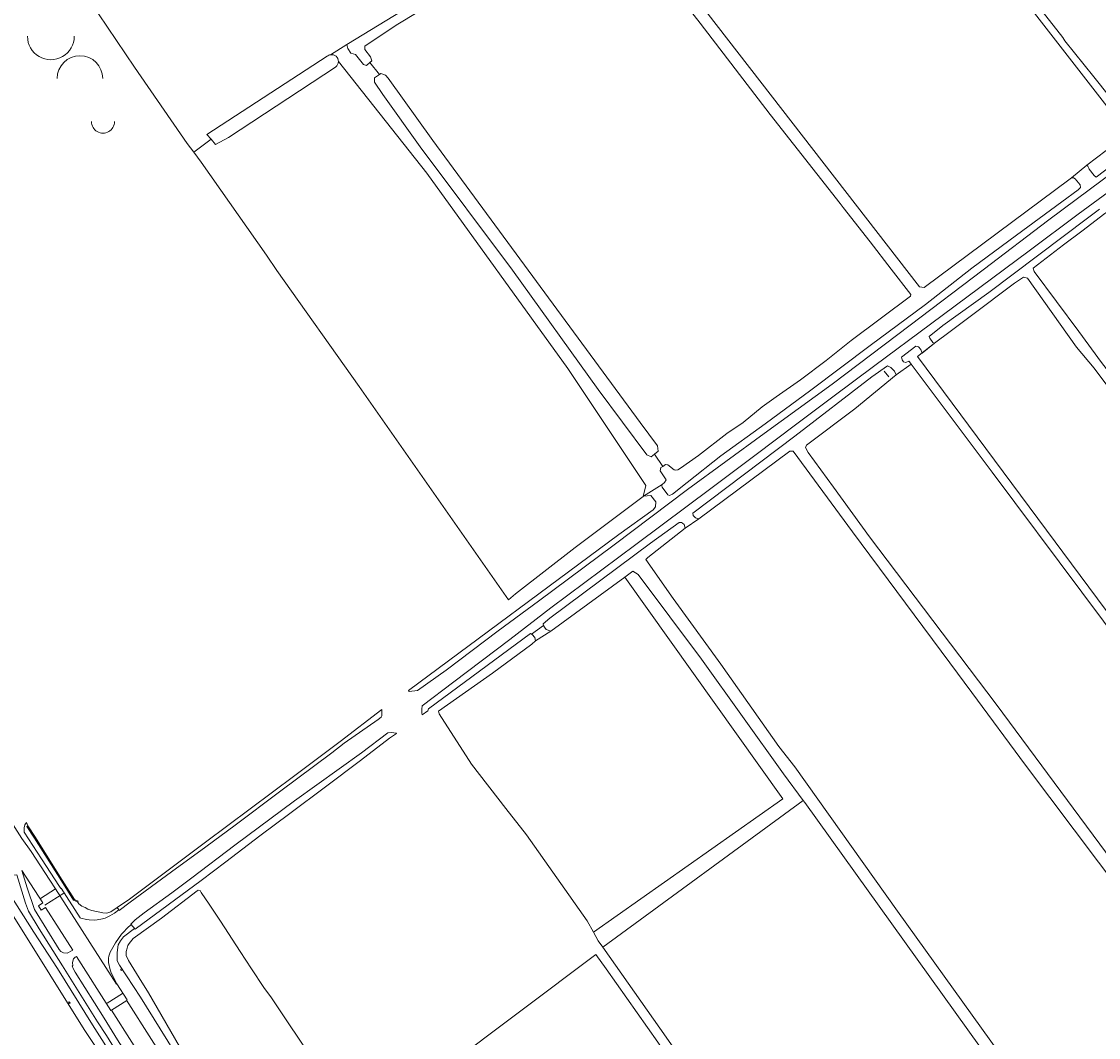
# Model space of a CAD drawing. Header units: metres. Extents: x 209813 to 223847, y 571801 to 587119.
# Tile 101 of 256: x 212545 to 212946, y 577468 to 577845. Entities that reach past the tile are written whole.
import ezdxf
from ezdxf.enums import TextEntityAlignment as Align

# ---------------------------------------------------------------- set-up
doc = ezdxf.new("R2010")
doc.units = ezdxf.units.M
for name, color, linetype, lineweight in [('B-RO-GK-BESCHOEIING-G', 8, 'GK-BESCHOEIING', 0), ('B-RO-GR-BEPLANTING_CULTUUR_BOSPLANTSOEN-GV', 8, 'Continuous', 0), ('B-RO-GR-BOUWLAND-GV', 8, 'Continuous', 0), ('B-RO-GR-GRAS-GV', 8, 'Continuous', 0), ('B-RO-KL-BRANDSTOF_LOCATIEPAAL-S', 8, 'Continuous', 0), ('B-RO-KW-KUNSTWERK_STUW-G', 8, 'Continuous', 0), ('B-RO-OG-BEBOUWING_BEZINKTANK-GV', 8, 'Continuous', 0), ('B-RO-OG-WEG-GV', 8, 'Continuous', 0), ('B-RO-VH-ONVERHARD-GV', 8, 'Continuous', 0), ('B-RO-VH-VERHARDING_TEGEL-GV', 8, 'Continuous', 0), ('B-RO-VW-MARKERING-G', 8, 'Continuous', 0)]:
    doc.layers.add(name, color=color, linetype=linetype, lineweight=lineweight)
doc.styles.add('NLCS-ISO', font='txt')
doc.linetypes.add('GK-BESCHOEIING', pattern='A,30,-5,[1,NLCS.shx,S=1,R=0,X=0,Y=0],-5', length=40)

# ---------------------------------------------------------------- blocks, each defined once
blk = doc.blocks.new('SIE-WATER_VERKLIKKER_TRANSPORTLEIDING-SO')
at = {"color": 0, "linetype": 'ByBlock', "lineweight": 18}
blk.add_circle((0, 0), 1.5, dxfattribs=at)
at = {"color": 0, "linetype": 'ByBlock', "lineweight": 18, "style": 'NLCS-ISO'}
blk.add_text('vt', height=1.5, dxfattribs=at).set_placement((0, 0), align=Align.MIDDLE_CENTER)

msp = doc.modelspace()

# ---------------------------------------------------------------- linework, layer by layer
at = {"layer": 'B-RO-GK-BESCHOEIING-G', "flags": 128}
for points in [[(212944.497, 577788.195), (212942.617, 577790.539)], [(212937.43, 577786.932), (212939.274, 577784.693)], [(212884.511, 577726.115), (212883.377, 577727.63)], [(212879.218, 577724.455), (212880.003, 577723.488)], [(212873.635, 577718.889), (212873.064, 577719.604)], [(212870.188, 577715.436), (212868.91, 577716.734)], [(212783.284, 577679.517), (212784.005, 577679.974)], [(212784.005, 577679.974), (212785.063, 577680.645)], [(212783.797, 577672.189), (212785.911, 577669.37)], [(212796.12, 577660.889), (212795.35, 577661.757)], [(212791.918, 577658.343), (212791.374, 577658.908)], [(212736.439, 577616.369), (212735.368, 577617.436)], [(212739.955, 577620.1), (212740.634, 577619.3)]]:
    msp.add_lwpolyline(points, dxfattribs=at)
at = {"layer": 'B-RO-GR-BEPLANTING_CULTUUR_BOSPLANTSOEN-GV', "flags": 128}
msp.add_lwpolyline([(212761.67, 577501.061), (212836.255, 577555.716), (212828.908, 577565.575), (212798.429, 577608.253), (212774.828, 577639.697), (212772.862, 577640.951), (212769.885, 577638.776), (212828.625, 577556.295), (212758.187, 577506.673), (212759.972, 577503.472)], close=True, dxfattribs=at)
at = {"layer": 'B-RO-GR-BOUWLAND-GV', "flags": 128}
for points in [[(212701.032, 577854.1), (212684.835, 577844.176), (212673.134, 577836.291), (212673.17, 577835.093), (212675.213, 577832.397), (212675.741, 577830.882), (212674.976, 577830.236), (212678.619, 577825.814), (212679.101, 577826.128), (212680.874, 577825.458), (212681.789, 577824.448), (212698.407, 577801.22), (212775.565, 577696.359), (212782.078, 577687.633), (212782.306, 577685.626), (212780.877, 577684.482), (212784.005, 577679.974), (212785.063, 577680.645), (212785.922, 577680.604), (212788.203, 577678.743), (212788.626, 577678.602), (212789.575, 577678.707), (212790.562, 577679.253), (212797.291, 577684.008), (212807.813, 577692.214), (212813.966, 577696.265), (212821.036, 577702.133), (212826.183, 577705.833), (212835.246, 577712.176), (212844.795, 577719.4), (212854.151, 577726.763), (212876.194, 577743.328), (212876.265, 577743.94), (212868.942, 577753.317), (212861.163, 577763.453), (212851.151, 577776.245), (212850.027, 577777.787), (212823.974, 577810.87), (212797.949, 577844.849), (212785.816, 577860.476)], [(212609.447, 577796.9), (212612.288, 577793.148), (212636.6, 577758.513), (212640.401, 577752.846), (212670.988, 577709.699), (212726.559, 577630.371), (212729.178, 577632.602), (212751.357, 577649.738), (212776.694, 577668.8), (212777.692, 577672.836), (212748.643, 577716.404), (212696.222, 577789.02), (212663.296, 577830.611)], [(212662.223, 577828.529), (212622.44, 577802.377), (212617.609, 577799.664), (212615.917, 577801.663), (212609.447, 577796.9)]]:
    msp.add_lwpolyline(points, dxfattribs=at)
at = {"layer": 'B-RO-GR-BOUWLAND-GV'}
msp.add_lwpolyline([(212663.296, 577830.611, -0.2440456), (212662.223, 577828.529)], format="xyb", dxfattribs=at)
at = {"layer": 'B-RO-GR-GRAS-GV', "flags": 128}
for points in [[(212717.545, 577955.85), (212879.524, 577746.776), (212881.217, 577746.564), (212935.545, 577786.972), (212936.101, 577787.306), (212941.749, 577792.039), (212956.22, 577802.993), (212956.896, 577803.892), (212955.741, 577805.532), (212955.732, 577806.535), (212956.418, 577807.186), (212955.306, 577808.762), (212954.586, 577808.046), (212953.87, 577808.076), (212953.604, 577808.438), (212918.838, 577852.99)], [(212528.091, 577912.42), (212529.785, 577911.239), (212534.776, 577904.557), (212548.537, 577884.852), (212564.012, 577863.365), (212587.462, 577828.517), (212606.985, 577800.152)], [(212913.877, 577863.791), (212932.878, 577839.484), (212933.662, 577838.316), (212944.461, 577824.895), (212956.035, 577810.303), (212956.079, 577809.529), (212955.306, 577808.762)], [(212660.367, 577833.117), (212666.486, 577836.943), (212698.454, 577856.497)], [(212606.985, 577800.152), (212609.447, 577796.9), (212615.917, 577801.663), (212614.38, 577803.479), (212659.121, 577832.553)], [(213102.638, 577618.541), (212994.847, 577754.362), (212977.62, 577776.815), (212968.921, 577788.053), (212968.133, 577787.866), (212963.75, 577784.603), (212953.315, 577777.271), (212948.509, 577774.027), (212939.934, 577767.487), (212933.142, 577762.354), (212921.828, 577753.676), (212922.259, 577752.45), (212938.829, 577730.178), (212947.298, 577718.626), (212968.458, 577691.191), (213147.742, 577451.648), (213172.237, 577419.021), (213177.728, 577411.62)], [(213010.581, 577628.349), (212944.58, 577716.544), (212937.973, 577724.337), (212919.669, 577750.047), (212918.268, 577750.417), (212914.93, 577748.11), (212898.856, 577736.063), (212890.929, 577730.094), (212885.162, 577725.805), (212878.818, 577720.848), (212948.967, 577626.361)], [(213083.523, 577440.922), (212939.939, 577633.232), (212906.541, 577677.768), (212876.435, 577717.974), (212870.913, 577714.02), (212855.456, 577701.415), (212837.515, 577687.913), (212837.162, 577686.941), (212838.14, 577685.155), (212847.542, 577672.186), (212860.977, 577653.791), (212908.032, 577591.503), (212999.338, 577468.289)], [(212964.253, 577508.666), (212918.977, 577568.867), (212899.016, 577595.802), (212890.881, 577606.841), (212854.614, 577655.62), (212832.479, 577685.659), (212831.251, 577685.668), (212797.409, 577660.472), (212792.328, 577656.949), (212778.443, 577646.053), (212777.75, 577645.285), (212787.894, 577630.816), (212805.608, 577606.43), (212827.216, 577575.733), (212833.089, 577568.222), (212871.383, 577514.447), (212909.509, 577461.286), (212951.183, 577404.283)], [(212736.683, 577615.023), (212735.328, 577613.813), (212720.598, 577603.08), (212700.529, 577588.862), (212700.751, 577587.951), (212712.814, 577569.171), (212725.626, 577552.744), (212733.328, 577542.895), (212755.819, 577510.918), (212758.187, 577506.673), (212828.625, 577556.295), (212769.885, 577638.776), (212742.298, 577618.616)], [(212971.711, 577366.977), (212836.813, 577554.967), (212836.255, 577555.716), (212761.67, 577501.061), (212785.213, 577467.638), (212826.969, 577407.767), (212891.237, 577312.894)], [(212590.271, 577436.674), (212590.086, 577436.556), (212587.245, 577441.001), (212587.587, 577441.221), (212583.991, 577446.925), (212578.828, 577455.27), (212568.711, 577470.471), (212543.091, 577511.376), (212535.981, 577522.507), (212536.469, 577523.554), (212537.027, 577524.084), (212534.442, 577527.665), (212534.36, 577527.804), (212534.455, 577527.956), (212532.267, 577529.044), (212519.635, 577520.517), (212509.987, 577529.541), (212500.736, 577544.127), (212497.588, 577542.13), (212486.076, 577534.558), (212455.21, 577514.965), (212485.934, 577464.813), (212494.336, 577450.822), (212518.643, 577411.809)], [(212671.092, 577433.247), (212638.389, 577482.245), (212635.549, 577486.157), (212630.923, 577493.063), (212626.7, 577499.51), (212619.429, 577510.762), (212615.18, 577517.158), (212612.267, 577521.403), (212611.801, 577522.227), (212611.112, 577522.324), (212610.75, 577522.011), (212597.445, 577511.879), (212586.897, 577504.328), (212585.431, 577502.495), (212584.997, 577501.679), (212584.671, 577500.753), (212584.382, 577499.464), (212584.296, 577498.031), (212585.209, 577496.176), (212589.124, 577489.693), (212592.605, 577484.135), (212604.22, 577464.144)], [(212887.929, 577310.683), (212782.141, 577465.719), (212762.962, 577493.057), (212759.128, 577498.319), (212674.355, 577434.793)]]:
    msp.add_lwpolyline(points, dxfattribs=at)
at = {"layer": 'B-RO-GR-GRAS-GV'}
msp.add_lwpolyline([(212659.121, 577832.553, -0.1367532), (212660.367, 577833.117)], format="xyb", dxfattribs=at)
at = {"layer": 'B-RO-GR-GRAS-GV', "flags": 128}
msp.add_lwpolyline([(212742.298, 577618.616), (212740.634, 577619.3), (212739.955, 577620.1), (212739.68, 577620.784), (212735.166, 577617.573), (212735.368, 577617.436), (212736.439, 577616.369), (212736.683, 577615.023)], close=True, dxfattribs=at)
at = {"layer": 'B-RO-KW-KUNSTWERK_STUW-G', "flags": 128}
msp.add_lwpolyline([(212868.12, 577713.247), (212866.36, 577715.405)], dxfattribs=at)
at = {"layer": 'B-RO-OG-BEBOUWING_BEZINKTANK-GV'}
for points in [[(212547.605, 577839.99, 1.0006321), (212565.008, 577839.99)], [(212575.626, 577824.253, 0.9999411), (212558.635, 577824.253)], [(212571.421, 577808.229, 1.0012873), (212579.966, 577808.229)]]:
    msp.add_lwpolyline(points, format="xyb", dxfattribs=at)
at = {"layer": 'B-RO-OG-WEG-GV', "flags": 128}
for points in [[(212959.804, 577798.564), (212945.274, 577787.611), (212944.497, 577788.195), (212942.617, 577790.539), (212942.494, 577790.924), (212942.234, 577791.658), (212941.749, 577792.039), (212936.101, 577787.306), (212936.825, 577787.286), (212937.43, 577786.932), (212939.274, 577784.693), (212939.413, 577783.723), (212938.573, 577782.911), (212932.439, 577778.434), (212915.643, 577766.054), (212898.999, 577753.724), (212881.762, 577740.144), (212861.177, 577724.986), (212839.04, 577708.336), (212822.116, 577695.754), (212805.589, 577683.837), (212793.121, 577673.991), (212787.677, 577669.631), (212786.529, 577669.136), (212785.911, 577669.37), (212783.797, 577672.189), (212783.637, 577672.753), (212783.759, 577673.226), (212776.845, 577668.914), (212779.547, 577669.159), (212781.415, 577666.748), (212781.337, 577664.961), (212780.446, 577663.807), (212767.615, 577654.569), (212689.335, 577596.551), (212689.582, 577596.225), (212692.784, 577596.558), (212703.452, 577604.131), (212722.804, 577618.804), (212737.813, 577629.775), (212765.894, 577650.763), (212793.237, 577671.401), (212821.749, 577692.234), (212846.993, 577710.576), (212876.072, 577732.522), (212903.287, 577753.11), (212927.643, 577771.661), (212952.815, 577790.409)], [(212959.073, 577788.85), (212938.574, 577773.802), (212920.35, 577760.214), (212883.589, 577732.885), (212862.962, 577717.509), (212847.314, 577705.907), (212833.403, 577695.466), (212818.772, 577684.39), (212802.357, 577672.159), (212773.969, 577650.919), (212742.367, 577627.34), (212727.075, 577615.586), (212706.266, 577599.854), (212694.438, 577590.941), (212694.329, 577589.706), (212694.331, 577588.299), (212694.456, 577587.589), (212696.56, 577589.073), (212696.796, 577589.777), (212734.779, 577617.835), (212735.166, 577617.573), (212739.68, 577620.784), (212739.446, 577621.364), (212742.035, 577623.491), (212779.485, 577651.39), (212790.162, 577659.089), (212790.989, 577659.04), (212791.374, 577658.908), (212791.918, 577658.343), (212792.328, 577656.949), (212797.409, 577660.472), (212796.12, 577660.889), (212795.35, 577661.757), (212795.243, 577662.597), (212833.137, 577691.198), (212861.849, 577713.298), (212867.602, 577717.35), (212868.91, 577716.734), (212870.188, 577715.436), (212870.913, 577714.02), (212876.435, 577717.974), (212875.787, 577718.839), (212875.511, 577719.078), (212874.483, 577718.577), (212873.635, 577718.889), (212873.064, 577719.604), (212872.813, 577720.564), (212878.169, 577724.712), (212879.218, 577724.455), (212880.003, 577723.488), (212880.499, 577722.106), (212885.162, 577725.805), (212884.511, 577726.115), (212883.377, 577727.63), (212883.143, 577728.269), (212888.267, 577732.393), (212905.313, 577744.716), (212942.075, 577772.299), (212946.454, 577775.697)], [(212581.603, 577514.937), (212581.731, 577514.758), (212585.75, 577517.903), (212601.135, 577529.151), (212613.952, 577538.436), (212624.907, 577546.511), (212641.348, 577558.842), (212660.877, 577573.365), (212665.407, 577577.006), (212678.095, 577585.853), (212679.193, 577586.696), (212679.488, 577587.202), (212679.453, 577589.565), (212663.93, 577577.582), (212647.106, 577564.974), (212613.868, 577540.135), (212598.524, 577528.608), (212585.582, 577518.995), (212580.953, 577515.847)], [(212586.77, 577452.369), (212576.955, 577468.184), (212573.716, 577473.319), (212560.692, 577494.136), (212551.911, 577507.864), (212548.021, 577514.523), (212546.874, 577517.49), (212543.667, 577528.057), (212542.146, 577527.91), (212540.532, 577527.754), (212538.943, 577526.952), (212536.241, 577525.172), (212537.027, 577524.084), (212537.319, 577524.361), (212538.183, 577524.635), (212539.079, 577523.904), (212549.971, 577506.661), (212558.815, 577493.178), (212571.854, 577472.169), (212587.806, 577447.075)], [(212586.181, 577509.508), (212584.663, 577508.156), (212583.295, 577506.704), (212582.625, 577505.919), (212580.33, 577502.706), (212578.833, 577500.119), (212578.42, 577499.235), (212577.92, 577497.704), (212577.79, 577496.958), (212577.744, 577496.148), (212577.771, 577495.41), (212578.352, 577492.684), (212578.608, 577491.947), (212579.892, 577489.263), (212580.866, 577487.514), (212584.637, 577481.564), (212584.451, 577481.447), (212585.339, 577479.979), (212608.037, 577444.291)], [(212627.463, 577421.632), (212589.706, 577482.477), (212581.79, 577494.378), (212581.002, 577496.053), (212580.975, 577499.162), (212581.371, 577502.002), (212582.177, 577503.436), (212583.293, 577504.993), (212587.427, 577508.041)]]:
    msp.add_lwpolyline(points, dxfattribs=at)
for points in [[(212586.039, 577509.676), (212587.617, 577507.817), (212612.213, 577525.918), (212621.437, 577532.793), (212634.025, 577542.536), (212645.206, 577550.84), (212658.506, 577560.755), (212671.475, 577570.596), (212682.352, 577578.801), (212684.933, 577580.634), (212684.792, 577580.714), (212683.116, 577580.93), (212681.688, 577580.895), (212671.854, 577573.452), (212646.904, 577555.499), (212624.804, 577539.055), (212608.761, 577526.951), (212601.255, 577521.364), (212591.011, 577513.932), (212587.636, 577511.232)], [(212559.491, 577523.707), (212559.998, 577522.925), (212560.184, 577523.043), (212567.191, 577512.055), (212567.481, 577511.859), (212569.542, 577511.414), (212570.516, 577511.289), (212572.519, 577511.211), (212573.504, 577511.275), (212575.479, 577511.632), (212576.466, 577511.872), (212578.265, 577512.735), (212579.938, 577513.767), (212581.603, 577514.937), (212580.953, 577515.847), (212578.604, 577514.258), (212577.173, 577513.813), (212575.579, 577513.867), (212571.577, 577514.804), (212570.04, 577515.279), (212569.05, 577515.9), (212567.806, 577516.336), (212566.728, 577517.28), (212566.171, 577517.987), (212564.778, 577518.638), (212560.224, 577525.811), (212550.203, 577541.692), (212547.389, 577546.046), (212547.722, 577546.267), (212547.174, 577547.51), (212546.645, 577546.614), (212546.357, 577545.522), (212546.378, 577543.841), (212552.857, 577533.964)], [(212553.289, 577517.539), (212545.559, 577529.643), (212547.54, 577523.129), (212550.183, 577515.065), (212559.359, 577500.255), (212560.039, 577499.521), (212561.028, 577499.011), (212562.383, 577498.9), (212564.218, 577499.852), (212564.43, 577500.004), (212554.34, 577515.885), (212552.717, 577514.841), (212551.66, 577516.508)], [(212578.852, 577477.653), (212578.666, 577477.535), (212565.865, 577497.692), (212565.388, 577497.371), (212564.748, 577496.718), (212564.324, 577495.392), (212564.483, 577494.191), (212564.265, 577494.162), (212564.612, 577493.154), (212565.389, 577491.855), (212576.124, 577474.698), (212581.157, 577466.627), (212588.25, 577455.376), (212595.517, 577443.742), (212600.663, 577435.737), (212604.908, 577428.859), (212612.752, 577416.634), (212620.069, 577404.898), (212622.722, 577400.776), (212626.366, 577402.727), (212593.99, 577453.902)]]:
    msp.add_lwpolyline(points, close=True, dxfattribs=at)
at = {"layer": 'B-RO-VH-ONVERHARD-GV', "flags": 128}
for points in [[(212783.284, 577679.517), (212784.005, 577679.974), (212780.877, 577684.482), (212779.725, 577683.56), (212778.124, 577684.224), (212760.02, 577708.625), (212728.078, 577752.996), (212693.781, 577798.897), (212679.81, 577818.303), (212676.761, 577822.857), (212676.723, 577824.581), (212678.619, 577825.814), (212674.976, 577830.236), (212673.716, 577829.173), (212672.619, 577829.512), (212669.629, 577833.212), (212667.871, 577833.748), (212666.779, 577835.457), (212666.486, 577836.943), (212660.367, 577833.117)], [(212663.296, 577830.611), (212696.222, 577789.02), (212748.643, 577716.404), (212777.692, 577672.836), (212776.694, 577668.8), (212776.845, 577668.914), (212783.759, 577673.226), (212784.584, 577674.001), (212785.252, 577674.988), (212782.998, 577678.26), (212783.284, 577679.517)]]:
    msp.add_lwpolyline(points, dxfattribs=at)
at = {"layer": 'B-RO-VH-ONVERHARD-GV'}
msp.add_lwpolyline([(212660.367, 577833.117, -0.4587647), (212663.296, 577830.611)], format="xyb", dxfattribs=at)
at = {"layer": 'B-RO-VH-VERHARDING_TEGEL-GV', "flags": 128}
msp.add_lwpolyline([(212566.171, 577517.987), (212566.509, 577518.201), (212565.116, 577518.852), (212560.562, 577526.025), (212550.541, 577541.905), (212547.722, 577546.267), (212547.389, 577546.046), (212550.203, 577541.692), (212560.224, 577525.811), (212564.778, 577518.638)], close=True, dxfattribs=at)
at = {"layer": 'B-RO-VW-MARKERING-G', "flags": 128}
for points in [[(212545.48, 577541.57), (212540.53, 577549.394), (212535.937, 577556.649), (212531.567, 577563.112), (212527.448, 577570.005), (212520.793, 577580.67), (212516.976, 577586.068), (212510.762, 577594.565), (212505.866, 577600.925), (212499.33, 577609.216), (212491.154, 577619.124), (212487.379, 577623.406)], [(212545.48, 577541.57), (212548.967, 577536.645), (212555.882, 577526.093)], [(212555.882, 577526.093), (212557.998, 577522.753)], [(212557.998, 577522.753), (212552.478, 577519.226)], [(212554.071, 577516.719), (212561.095, 577521.2)], [(212580.679, 577487.398), (212557.998, 577522.753)], [(212577.216, 577480.229), (212582.914, 577483.883)], [(212584.532, 577481.314), (212578.852, 577477.653)]]:
    msp.add_lwpolyline(points, dxfattribs=at)

# ---------------------------------------------------------------- block references
at = {"layer": 'B-RO-KL-BRANDSTOF_LOCATIEPAAL-S', "xscale": 0.2, "yscale": 0.2, "zscale": 0.2}
for p in [(212582.583, 577492.706), (212563.148, 577480.435)]:
    msp.add_blockref('SIE-WATER_VERKLIKKER_TRANSPORTLEIDING-SO', p, dxfattribs=at)

doc.saveas('drawing.dxf')
